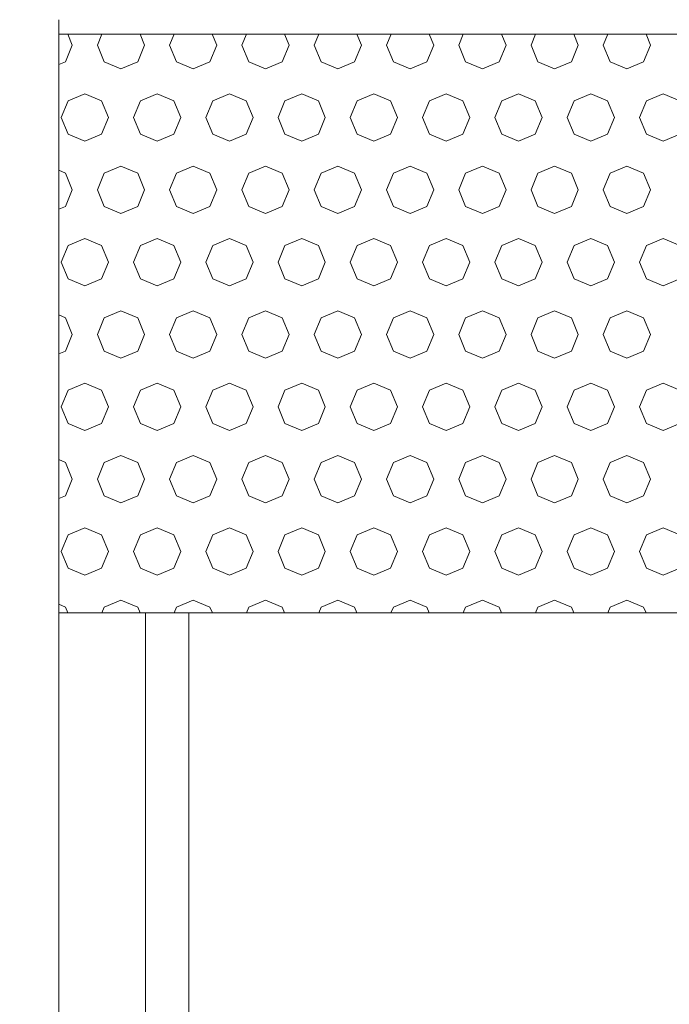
# Model space of a CAD drawing. Header units: millimetres. Extents: x 52659 to 1698020, y -10054 to 104697.
# Tile 152 of 256: x 197516 to 197965, y 6927 to 7608. Entities that reach past the tile are written whole.
import ezdxf

# ---------------------------------------------------------------- set-up
doc = ezdxf.new("R2010")
doc.units = ezdxf.units.MM
doc.header["$MEASUREMENT"] = 0
for name, color, linetype in [('02-04 BRISES SOLEIL FONCEES', 7, 'Continuous'), ('02-04 Mur.Construction', 7, 'Continuous'), ('05-02 Cotation 200ème 100ème.Cotations', 7, 'Continuous'), ('06-05 Etiquette.Texte', 7, 'Continuous'), ('Fenêtres ARCHICAD', 7, 'Continuous')]:
    doc.layers.add(name, color=color, linetype=linetype)
doc.styles.add('STYLE_GENERE_3', font='ARIALN.TTF')
doc.dimstyles.new('STYLE_GENERE__2', dxfattribs={"dimtxt": 200, "dimasz": 95, "dimexe": 0.18, "dimexo": 100, "dimgap": 0, "dimtad": 0, "dimlfac": 0.001, "dimzin": 0, "dimdsep": 46, "dimtxsty": 'STYLE_GENERE_3', "dimblk": 'ARROWHEAD_6', "dimblk1": 'ARROWHEAD_6', "dimblk2": 'ARROWHEAD_6', "dimcen": 0.09, "dimclrd": 7, "dimclre": 7, "dimclrt": 7, "dimazin": 0, "dimtfac": 1, "dimtdec": 4, "dimtmove": 0, "dimatfit": 3, "dimfxl": 1, "dimtolj": 1, "dimtzin": 0, "dimarcsym": 0})
doc.dimstyles.new('STYLE_GENERE__4', dxfattribs={"dimtxt": 0.18, "dimasz": 145.92, "dimexe": 0.18, "dimexo": 0.0625, "dimgap": 0, "dimtad": 0, "dimtih": 1, "dimtoh": 1, "dimdec": 4, "dimzin": 0, "dimdsep": 46, "dimcen": 0.09, "dimadec": 0, "dimazin": 0, "dimtfac": 1, "dimtdec": 4, "dimtmove": 0, "dimatfit": 3, "dimldrblk": 'ARROWHEAD_1', "dimfxl": 1, "dimtolj": 1, "dimtzin": 0, "dimarcsym": 0})

# ---------------------------------------------------------------- blocks, each defined once
blk = doc.blocks.new('Élément de coupe_105_1', base_point=(131932.67, 5158.07))
at = {"layer": '02-04 Mur.Construction', "color": 7, "linetype": 'Continuous', "lineweight": 9}
blk.add_line((197542.67, 6325.96), (197542.67, 7608.07), dxfattribs=at)
blk = doc.blocks.new('Élément de coupe_183_1', base_point=(131932.67, 5158.07))
at = {"layer": 'Fenêtres ARCHICAD', "color": 7, "linetype": 'Continuous', "lineweight": 5}
for p, q in [((197602.67, 7198.03), (197602.67, 6418.07)), ((197632.67, 6448.07), (197632.67, 7198.03))]:
    blk.add_line(p, q, dxfattribs=at)
blk = doc.blocks.new('*X336', base_point=(131932.67, 5158.07))
at = {"layer": '02-04 BRISES SOLEIL FONCEES', "color": 7, "linetype": 'Continuous', "lineweight": 5}
for p, q in [((197552.09, 7590.46), (197548.94, 7598.07)), ((197572.54, 7598.07), (197569.39, 7590.46)), ((197602.09, 7590.46), (197598.94, 7598.07)), ((197622.54, 7598.07), (197619.39, 7590.46)), ((197652.09, 7590.46), (197648.94, 7598.07)), ((197672.54, 7598.07), (197669.39, 7590.46)), ((197702.09, 7590.46), (197698.94, 7598.07)), ((197722.54, 7598.07), (197719.39, 7590.46)), ((197752.09, 7590.46), (197748.94, 7598.07)), ((197772.54, 7598.07), (197769.39, 7590.46)), ((197802.09, 7590.46), (197798.94, 7598.07)), ((197822.54, 7598.07), (197819.39, 7590.46)), ((197852.09, 7590.46), (197848.94, 7598.07)), ((197872.54, 7598.07), (197869.39, 7590.46)), ((197902.09, 7590.46), (197898.94, 7598.07)), ((197922.54, 7598.07), (197919.39, 7590.46)), ((197952.09, 7590.46), (197948.94, 7598.07)), ((197547.3, 7578.9), (197552.09, 7590.46)), ((197569.39, 7590.46), (197574.18, 7578.9)), ((197597.3, 7578.9), (197602.09, 7590.46)), ((197619.39, 7590.46), (197624.18, 7578.9)), ((197647.3, 7578.9), (197652.09, 7590.46)), ((197669.39, 7590.46), (197674.18, 7578.9)), ((197697.3, 7578.9), (197702.09, 7590.46)), ((197719.39, 7590.46), (197724.18, 7578.9)), ((197747.3, 7578.9), (197752.09, 7590.46)), ((197769.39, 7590.46), (197774.18, 7578.9)), ((197797.3, 7578.9), (197802.09, 7590.46)), ((197819.39, 7590.46), (197824.18, 7578.9)), ((197847.3, 7578.9), (197852.09, 7590.46)), ((197869.39, 7590.46), (197874.18, 7578.9)), ((197897.3, 7578.9), (197902.09, 7590.46)), ((197919.39, 7590.46), (197924.18, 7578.9)), ((197947.3, 7578.9), (197952.09, 7590.46)), ((197542.67, 7576.98), (197547.3, 7578.9)), ((197574.18, 7578.9), (197585.74, 7574.11)), ((197585.74, 7574.11), (197597.3, 7578.9)), ((197624.18, 7578.9), (197635.74, 7574.11)), ((197635.74, 7574.11), (197647.3, 7578.9)), ((197674.18, 7578.9), (197685.74, 7574.11)), ((197685.74, 7574.11), (197697.3, 7578.9)), ((197724.18, 7578.9), (197735.74, 7574.11)), ((197735.74, 7574.11), (197747.3, 7578.9)), ((197774.18, 7578.9), (197785.74, 7574.11)), ((197785.74, 7574.11), (197797.3, 7578.9)), ((197824.18, 7578.9), (197835.74, 7574.11)), ((197835.74, 7574.11), (197847.3, 7578.9)), ((197874.18, 7578.9), (197885.74, 7574.11)), ((197885.74, 7574.11), (197897.3, 7578.9)), ((197924.18, 7578.9), (197935.74, 7574.11)), ((197935.74, 7574.11), (197947.3, 7578.9)), ((197560.74, 7556.81), (197549.18, 7552.02)), ((197572.3, 7552.02), (197560.74, 7556.81)), ((197610.74, 7556.81), (197599.18, 7552.02)), ((197622.3, 7552.02), (197610.74, 7556.81)), ((197660.74, 7556.81), (197649.18, 7552.02)), ((197672.3, 7552.02), (197660.74, 7556.81)), ((197710.74, 7556.81), (197699.18, 7552.02)), ((197722.3, 7552.02), (197710.74, 7556.81)), ((197760.74, 7556.81), (197749.18, 7552.02)), ((197772.3, 7552.02), (197760.74, 7556.81)), ((197810.74, 7556.81), (197799.18, 7552.02)), ((197822.3, 7552.02), (197810.74, 7556.81)), ((197860.74, 7556.81), (197849.18, 7552.02)), ((197872.3, 7552.02), (197860.74, 7556.81)), ((197910.74, 7556.81), (197899.18, 7552.02)), ((197922.3, 7552.02), (197910.74, 7556.81)), ((197960.74, 7556.81), (197949.18, 7552.02)), ((197972.3, 7552.02), (197960.74, 7556.81)), ((197549.18, 7552.02), (197544.39, 7540.46)), ((197577.09, 7540.46), (197572.3, 7552.02)), ((197599.18, 7552.02), (197594.39, 7540.46)), ((197627.09, 7540.46), (197622.3, 7552.02)), ((197649.18, 7552.02), (197644.39, 7540.46)), ((197677.09, 7540.46), (197672.3, 7552.02)), ((197699.18, 7552.02), (197694.39, 7540.46)), ((197727.09, 7540.46), (197722.3, 7552.02)), ((197749.18, 7552.02), (197744.39, 7540.46)), ((197777.09, 7540.46), (197772.3, 7552.02)), ((197799.18, 7552.02), (197794.39, 7540.46)), ((197827.09, 7540.46), (197822.3, 7552.02)), ((197849.18, 7552.02), (197844.39, 7540.46)), ((197877.09, 7540.46), (197872.3, 7552.02)), ((197899.18, 7552.02), (197894.39, 7540.46)), ((197927.09, 7540.46), (197922.3, 7552.02)), ((197949.18, 7552.02), (197944.39, 7540.46)), ((197544.39, 7540.46), (197549.18, 7528.9)), ((197572.3, 7528.9), (197577.09, 7540.46)), ((197594.39, 7540.46), (197599.18, 7528.9)), ((197622.3, 7528.9), (197627.09, 7540.46)), ((197644.39, 7540.46), (197649.18, 7528.9)), ((197672.3, 7528.9), (197677.09, 7540.46)), ((197694.39, 7540.46), (197699.18, 7528.9)), ((197722.3, 7528.9), (197727.09, 7540.46)), ((197744.39, 7540.46), (197749.18, 7528.9)), ((197772.3, 7528.9), (197777.09, 7540.46)), ((197794.39, 7540.46), (197799.18, 7528.9)), ((197822.3, 7528.9), (197827.09, 7540.46)), ((197844.39, 7540.46), (197849.18, 7528.9)), ((197872.3, 7528.9), (197877.09, 7540.46)), ((197894.39, 7540.46), (197899.18, 7528.9)), ((197922.3, 7528.9), (197927.09, 7540.46)), ((197944.39, 7540.46), (197949.18, 7528.9)), ((197549.18, 7528.9), (197560.74, 7524.11)), ((197560.74, 7524.11), (197572.3, 7528.9)), ((197599.18, 7528.9), (197610.74, 7524.11)), ((197610.74, 7524.11), (197622.3, 7528.9)), ((197649.18, 7528.9), (197660.74, 7524.11)), ((197660.74, 7524.11), (197672.3, 7528.9)), ((197699.18, 7528.9), (197710.74, 7524.11)), ((197710.74, 7524.11), (197722.3, 7528.9)), ((197749.18, 7528.9), (197760.74, 7524.11)), ((197760.74, 7524.11), (197772.3, 7528.9)), ((197799.18, 7528.9), (197810.74, 7524.11)), ((197810.74, 7524.11), (197822.3, 7528.9)), ((197849.18, 7528.9), (197860.74, 7524.11)), ((197860.74, 7524.11), (197872.3, 7528.9)), ((197899.18, 7528.9), (197910.74, 7524.11)), ((197910.74, 7524.11), (197922.3, 7528.9)), ((197949.18, 7528.9), (197960.74, 7524.11)), ((197960.74, 7524.11), (197972.3, 7528.9)), ((197547.3, 7502.02), (197542.67, 7503.94)), ((197552.09, 7490.46), (197547.3, 7502.02)), ((197574.18, 7502.02), (197569.39, 7490.46)), ((197585.74, 7506.81), (197574.18, 7502.02)), ((197597.3, 7502.02), (197585.74, 7506.81)), ((197602.09, 7490.46), (197597.3, 7502.02)), ((197624.18, 7502.02), (197619.39, 7490.46)), ((197635.74, 7506.81), (197624.18, 7502.02)), ((197647.3, 7502.02), (197635.74, 7506.81)), ((197652.09, 7490.46), (197647.3, 7502.02)), ((197674.18, 7502.02), (197669.39, 7490.46)), ((197685.74, 7506.81), (197674.18, 7502.02)), ((197697.3, 7502.02), (197685.74, 7506.81)), ((197702.09, 7490.46), (197697.3, 7502.02)), ((197724.18, 7502.02), (197719.39, 7490.46)), ((197735.74, 7506.81), (197724.18, 7502.02)), ((197747.3, 7502.02), (197735.74, 7506.81)), ((197752.09, 7490.46), (197747.3, 7502.02)), ((197774.18, 7502.02), (197769.39, 7490.46)), ((197785.74, 7506.81), (197774.18, 7502.02)), ((197797.3, 7502.02), (197785.74, 7506.81)), ((197802.09, 7490.46), (197797.3, 7502.02)), ((197824.18, 7502.02), (197819.39, 7490.46)), ((197835.74, 7506.81), (197824.18, 7502.02)), ((197847.3, 7502.02), (197835.74, 7506.81)), ((197852.09, 7490.46), (197847.3, 7502.02)), ((197874.18, 7502.02), (197869.39, 7490.46)), ((197885.74, 7506.81), (197874.18, 7502.02)), ((197897.3, 7502.02), (197885.74, 7506.81)), ((197902.09, 7490.46), (197897.3, 7502.02)), ((197924.18, 7502.02), (197919.39, 7490.46)), ((197935.74, 7506.81), (197924.18, 7502.02)), ((197947.3, 7502.02), (197935.74, 7506.81)), ((197952.09, 7490.46), (197947.3, 7502.02)), ((197547.3, 7478.9), (197552.09, 7490.46)), ((197569.39, 7490.46), (197574.18, 7478.9)), ((197597.3, 7478.9), (197602.09, 7490.46)), ((197619.39, 7490.46), (197624.18, 7478.9)), ((197647.3, 7478.9), (197652.09, 7490.46)), ((197669.39, 7490.46), (197674.18, 7478.9)), ((197697.3, 7478.9), (197702.09, 7490.46)), ((197719.39, 7490.46), (197724.18, 7478.9)), ((197747.3, 7478.9), (197752.09, 7490.46)), ((197769.39, 7490.46), (197774.18, 7478.9)), ((197797.3, 7478.9), (197802.09, 7490.46)), ((197819.39, 7490.46), (197824.18, 7478.9)), ((197847.3, 7478.9), (197852.09, 7490.46)), ((197869.39, 7490.46), (197874.18, 7478.9)), ((197897.3, 7478.9), (197902.09, 7490.46)), ((197919.39, 7490.46), (197924.18, 7478.9)), ((197947.3, 7478.9), (197952.09, 7490.46)), ((197542.67, 7476.98), (197547.3, 7478.9)), ((197574.18, 7478.9), (197585.74, 7474.11)), ((197585.74, 7474.11), (197597.3, 7478.9)), ((197624.18, 7478.9), (197635.74, 7474.11)), ((197635.74, 7474.11), (197647.3, 7478.9)), ((197674.18, 7478.9), (197685.74, 7474.11)), ((197685.74, 7474.11), (197697.3, 7478.9)), ((197724.18, 7478.9), (197735.74, 7474.11)), ((197735.74, 7474.11), (197747.3, 7478.9)), ((197774.18, 7478.9), (197785.74, 7474.11)), ((197785.74, 7474.11), (197797.3, 7478.9)), ((197824.18, 7478.9), (197835.74, 7474.11)), ((197835.74, 7474.11), (197847.3, 7478.9)), ((197874.18, 7478.9), (197885.74, 7474.11)), ((197885.74, 7474.11), (197897.3, 7478.9)), ((197924.18, 7478.9), (197935.74, 7474.11)), ((197935.74, 7474.11), (197947.3, 7478.9)), ((197560.74, 7456.81), (197549.18, 7452.02)), ((197572.3, 7452.02), (197560.74, 7456.81)), ((197610.74, 7456.81), (197599.18, 7452.02)), ((197622.3, 7452.02), (197610.74, 7456.81)), ((197660.74, 7456.81), (197649.18, 7452.02)), ((197672.3, 7452.02), (197660.74, 7456.81)), ((197710.74, 7456.81), (197699.18, 7452.02)), ((197722.3, 7452.02), (197710.74, 7456.81)), ((197760.74, 7456.81), (197749.18, 7452.02)), ((197772.3, 7452.02), (197760.74, 7456.81)), ((197810.74, 7456.81), (197799.18, 7452.02)), ((197822.3, 7452.02), (197810.74, 7456.81)), ((197860.74, 7456.81), (197849.18, 7452.02)), ((197872.3, 7452.02), (197860.74, 7456.81)), ((197910.74, 7456.81), (197899.18, 7452.02)), ((197922.3, 7452.02), (197910.74, 7456.81)), ((197960.74, 7456.81), (197949.18, 7452.02)), ((197972.3, 7452.02), (197960.74, 7456.81)), ((197549.18, 7452.02), (197544.39, 7440.46)), ((197577.09, 7440.46), (197572.3, 7452.02)), ((197599.18, 7452.02), (197594.39, 7440.46)), ((197627.09, 7440.46), (197622.3, 7452.02)), ((197649.18, 7452.02), (197644.39, 7440.46)), ((197677.09, 7440.46), (197672.3, 7452.02)), ((197699.18, 7452.02), (197694.39, 7440.46)), ((197727.09, 7440.46), (197722.3, 7452.02)), ((197749.18, 7452.02), (197744.39, 7440.46)), ((197777.09, 7440.46), (197772.3, 7452.02)), ((197799.18, 7452.02), (197794.39, 7440.46)), ((197827.09, 7440.46), (197822.3, 7452.02)), ((197849.18, 7452.02), (197844.39, 7440.46)), ((197877.09, 7440.46), (197872.3, 7452.02)), ((197899.18, 7452.02), (197894.39, 7440.46)), ((197927.09, 7440.46), (197922.3, 7452.02)), ((197949.18, 7452.02), (197944.39, 7440.46)), ((197544.39, 7440.46), (197549.18, 7428.9)), ((197572.3, 7428.9), (197577.09, 7440.46)), ((197594.39, 7440.46), (197599.18, 7428.9)), ((197622.3, 7428.9), (197627.09, 7440.46)), ((197644.39, 7440.46), (197649.18, 7428.9)), ((197672.3, 7428.9), (197677.09, 7440.46)), ((197694.39, 7440.46), (197699.18, 7428.9)), ((197722.3, 7428.9), (197727.09, 7440.46)), ((197744.39, 7440.46), (197749.18, 7428.9)), ((197772.3, 7428.9), (197777.09, 7440.46)), ((197794.39, 7440.46), (197799.18, 7428.9)), ((197822.3, 7428.9), (197827.09, 7440.46)), ((197844.39, 7440.46), (197849.18, 7428.9)), ((197872.3, 7428.9), (197877.09, 7440.46)), ((197894.39, 7440.46), (197899.18, 7428.9)), ((197922.3, 7428.9), (197927.09, 7440.46)), ((197944.39, 7440.46), (197949.18, 7428.9)), ((197549.18, 7428.9), (197560.74, 7424.11)), ((197560.74, 7424.11), (197572.3, 7428.9)), ((197599.18, 7428.9), (197610.74, 7424.11)), ((197610.74, 7424.11), (197622.3, 7428.9)), ((197649.18, 7428.9), (197660.74, 7424.11)), ((197660.74, 7424.11), (197672.3, 7428.9)), ((197699.18, 7428.9), (197710.74, 7424.11)), ((197710.74, 7424.11), (197722.3, 7428.9)), ((197749.18, 7428.9), (197760.74, 7424.11)), ((197760.74, 7424.11), (197772.3, 7428.9)), ((197799.18, 7428.9), (197810.74, 7424.11)), ((197810.74, 7424.11), (197822.3, 7428.9)), ((197849.18, 7428.9), (197860.74, 7424.11)), ((197860.74, 7424.11), (197872.3, 7428.9)), ((197899.18, 7428.9), (197910.74, 7424.11)), ((197910.74, 7424.11), (197922.3, 7428.9)), ((197949.18, 7428.9), (197960.74, 7424.11)), ((197960.74, 7424.11), (197972.3, 7428.9)), ((197585.74, 7406.81), (197574.18, 7402.02)), ((197597.3, 7402.02), (197585.74, 7406.81)), ((197635.74, 7406.81), (197624.18, 7402.02)), ((197647.3, 7402.02), (197635.74, 7406.81)), ((197685.74, 7406.81), (197674.18, 7402.02)), ((197697.3, 7402.02), (197685.74, 7406.81)), ((197735.74, 7406.81), (197724.18, 7402.02)), ((197747.3, 7402.02), (197735.74, 7406.81)), ((197785.74, 7406.81), (197774.18, 7402.02)), ((197797.3, 7402.02), (197785.74, 7406.81)), ((197835.74, 7406.81), (197824.18, 7402.02)), ((197847.3, 7402.02), (197835.74, 7406.81)), ((197885.74, 7406.81), (197874.18, 7402.02)), ((197897.3, 7402.02), (197885.74, 7406.81)), ((197935.74, 7406.81), (197924.18, 7402.02)), ((197947.3, 7402.02), (197935.74, 7406.81)), ((197547.3, 7402.02), (197542.67, 7403.94)), ((197552.09, 7390.46), (197547.3, 7402.02)), ((197574.18, 7402.02), (197569.39, 7390.46)), ((197602.09, 7390.46), (197597.3, 7402.02)), ((197624.18, 7402.02), (197619.39, 7390.46)), ((197652.09, 7390.46), (197647.3, 7402.02)), ((197674.18, 7402.02), (197669.39, 7390.46)), ((197702.09, 7390.46), (197697.3, 7402.02)), ((197724.18, 7402.02), (197719.39, 7390.46)), ((197752.09, 7390.46), (197747.3, 7402.02)), ((197774.18, 7402.02), (197769.39, 7390.46)), ((197802.09, 7390.46), (197797.3, 7402.02)), ((197824.18, 7402.02), (197819.39, 7390.46)), ((197852.09, 7390.46), (197847.3, 7402.02)), ((197874.18, 7402.02), (197869.39, 7390.46)), ((197902.09, 7390.46), (197897.3, 7402.02)), ((197924.18, 7402.02), (197919.39, 7390.46)), ((197952.09, 7390.46), (197947.3, 7402.02)), ((197547.3, 7378.9), (197552.09, 7390.46)), ((197569.39, 7390.46), (197574.18, 7378.9)), ((197597.3, 7378.9), (197602.09, 7390.46)), ((197619.39, 7390.46), (197624.18, 7378.9)), ((197647.3, 7378.9), (197652.09, 7390.46)), ((197669.39, 7390.46), (197674.18, 7378.9)), ((197697.3, 7378.9), (197702.09, 7390.46)), ((197719.39, 7390.46), (197724.18, 7378.9)), ((197747.3, 7378.9), (197752.09, 7390.46)), ((197769.39, 7390.46), (197774.18, 7378.9)), ((197797.3, 7378.9), (197802.09, 7390.46)), ((197819.39, 7390.46), (197824.18, 7378.9)), ((197847.3, 7378.9), (197852.09, 7390.46)), ((197869.39, 7390.46), (197874.18, 7378.9)), ((197897.3, 7378.9), (197902.09, 7390.46)), ((197919.39, 7390.46), (197924.18, 7378.9)), ((197947.3, 7378.9), (197952.09, 7390.46)), ((197542.67, 7376.98), (197547.3, 7378.9)), ((197574.18, 7378.9), (197585.74, 7374.11)), ((197585.74, 7374.11), (197597.3, 7378.9)), ((197624.18, 7378.9), (197635.74, 7374.11)), ((197635.74, 7374.11), (197647.3, 7378.9)), ((197674.18, 7378.9), (197685.74, 7374.11)), ((197685.74, 7374.11), (197697.3, 7378.9)), ((197724.18, 7378.9), (197735.74, 7374.11)), ((197735.74, 7374.11), (197747.3, 7378.9)), ((197774.18, 7378.9), (197785.74, 7374.11)), ((197785.74, 7374.11), (197797.3, 7378.9)), ((197824.18, 7378.9), (197835.74, 7374.11)), ((197835.74, 7374.11), (197847.3, 7378.9)), ((197874.18, 7378.9), (197885.74, 7374.11)), ((197885.74, 7374.11), (197897.3, 7378.9)), ((197924.18, 7378.9), (197935.74, 7374.11)), ((197935.74, 7374.11), (197947.3, 7378.9)), ((197549.18, 7352.02), (197544.39, 7340.46)), ((197560.74, 7356.81), (197549.18, 7352.02)), ((197572.3, 7352.02), (197560.74, 7356.81)), ((197577.09, 7340.46), (197572.3, 7352.02)), ((197599.18, 7352.02), (197594.39, 7340.46)), ((197610.74, 7356.81), (197599.18, 7352.02)), ((197622.3, 7352.02), (197610.74, 7356.81)), ((197627.09, 7340.46), (197622.3, 7352.02)), ((197649.18, 7352.02), (197644.39, 7340.46)), ((197660.74, 7356.81), (197649.18, 7352.02)), ((197672.3, 7352.02), (197660.74, 7356.81)), ((197677.09, 7340.46), (197672.3, 7352.02)), ((197699.18, 7352.02), (197694.39, 7340.46)), ((197710.74, 7356.81), (197699.18, 7352.02)), ((197722.3, 7352.02), (197710.74, 7356.81)), ((197727.09, 7340.46), (197722.3, 7352.02)), ((197749.18, 7352.02), (197744.39, 7340.46)), ((197760.74, 7356.81), (197749.18, 7352.02)), ((197772.3, 7352.02), (197760.74, 7356.81)), ((197777.09, 7340.46), (197772.3, 7352.02)), ((197799.18, 7352.02), (197794.39, 7340.46)), ((197810.74, 7356.81), (197799.18, 7352.02)), ((197822.3, 7352.02), (197810.74, 7356.81)), ((197827.09, 7340.46), (197822.3, 7352.02)), ((197849.18, 7352.02), (197844.39, 7340.46)), ((197860.74, 7356.81), (197849.18, 7352.02)), ((197872.3, 7352.02), (197860.74, 7356.81)), ((197877.09, 7340.46), (197872.3, 7352.02)), ((197899.18, 7352.02), (197894.39, 7340.46)), ((197910.74, 7356.81), (197899.18, 7352.02)), ((197922.3, 7352.02), (197910.74, 7356.81)), ((197927.09, 7340.46), (197922.3, 7352.02)), ((197949.18, 7352.02), (197944.39, 7340.46)), ((197960.74, 7356.81), (197949.18, 7352.02)), ((197972.3, 7352.02), (197960.74, 7356.81)), ((197544.39, 7340.46), (197549.18, 7328.9)), ((197572.3, 7328.9), (197577.09, 7340.46)), ((197594.39, 7340.46), (197599.18, 7328.9)), ((197622.3, 7328.9), (197627.09, 7340.46)), ((197644.39, 7340.46), (197649.18, 7328.9)), ((197672.3, 7328.9), (197677.09, 7340.46)), ((197694.39, 7340.46), (197699.18, 7328.9)), ((197722.3, 7328.9), (197727.09, 7340.46)), ((197744.39, 7340.46), (197749.18, 7328.9)), ((197772.3, 7328.9), (197777.09, 7340.46)), ((197794.39, 7340.46), (197799.18, 7328.9)), ((197822.3, 7328.9), (197827.09, 7340.46)), ((197844.39, 7340.46), (197849.18, 7328.9)), ((197872.3, 7328.9), (197877.09, 7340.46)), ((197894.39, 7340.46), (197899.18, 7328.9)), ((197922.3, 7328.9), (197927.09, 7340.46)), ((197944.39, 7340.46), (197949.18, 7328.9)), ((197549.18, 7328.9), (197560.74, 7324.11)), ((197560.74, 7324.11), (197572.3, 7328.9)), ((197599.18, 7328.9), (197610.74, 7324.11)), ((197610.74, 7324.11), (197622.3, 7328.9)), ((197649.18, 7328.9), (197660.74, 7324.11)), ((197660.74, 7324.11), (197672.3, 7328.9)), ((197699.18, 7328.9), (197710.74, 7324.11)), ((197710.74, 7324.11), (197722.3, 7328.9)), ((197749.18, 7328.9), (197760.74, 7324.11)), ((197760.74, 7324.11), (197772.3, 7328.9)), ((197799.18, 7328.9), (197810.74, 7324.11)), ((197810.74, 7324.11), (197822.3, 7328.9)), ((197849.18, 7328.9), (197860.74, 7324.11)), ((197860.74, 7324.11), (197872.3, 7328.9)), ((197899.18, 7328.9), (197910.74, 7324.11)), ((197910.74, 7324.11), (197922.3, 7328.9)), ((197949.18, 7328.9), (197960.74, 7324.11)), ((197960.74, 7324.11), (197972.3, 7328.9)), ((197547.3, 7302.02), (197542.67, 7303.94)), ((197585.74, 7306.81), (197574.18, 7302.02)), ((197597.3, 7302.02), (197585.74, 7306.81)), ((197635.74, 7306.81), (197624.18, 7302.02)), ((197647.3, 7302.02), (197635.74, 7306.81)), ((197685.74, 7306.81), (197674.18, 7302.02)), ((197697.3, 7302.02), (197685.74, 7306.81)), ((197735.74, 7306.81), (197724.18, 7302.02)), ((197747.3, 7302.02), (197735.74, 7306.81)), ((197785.74, 7306.81), (197774.18, 7302.02)), ((197797.3, 7302.02), (197785.74, 7306.81)), ((197835.74, 7306.81), (197824.18, 7302.02)), ((197847.3, 7302.02), (197835.74, 7306.81)), ((197885.74, 7306.81), (197874.18, 7302.02)), ((197897.3, 7302.02), (197885.74, 7306.81)), ((197935.74, 7306.81), (197924.18, 7302.02)), ((197947.3, 7302.02), (197935.74, 7306.81)), ((197552.09, 7290.46), (197547.3, 7302.02)), ((197574.18, 7302.02), (197569.39, 7290.46)), ((197602.09, 7290.46), (197597.3, 7302.02)), ((197624.18, 7302.02), (197619.39, 7290.46)), ((197652.09, 7290.46), (197647.3, 7302.02)), ((197674.18, 7302.02), (197669.39, 7290.46)), ((197702.09, 7290.46), (197697.3, 7302.02)), ((197724.18, 7302.02), (197719.39, 7290.46)), ((197752.09, 7290.46), (197747.3, 7302.02)), ((197774.18, 7302.02), (197769.39, 7290.46)), ((197802.09, 7290.46), (197797.3, 7302.02)), ((197824.18, 7302.02), (197819.39, 7290.46)), ((197852.09, 7290.46), (197847.3, 7302.02)), ((197874.18, 7302.02), (197869.39, 7290.46)), ((197902.09, 7290.46), (197897.3, 7302.02)), ((197924.18, 7302.02), (197919.39, 7290.46)), ((197952.09, 7290.46), (197947.3, 7302.02)), ((197547.3, 7278.9), (197552.09, 7290.46)), ((197569.39, 7290.46), (197574.18, 7278.9)), ((197597.3, 7278.9), (197602.09, 7290.46)), ((197619.39, 7290.46), (197624.18, 7278.9)), ((197647.3, 7278.9), (197652.09, 7290.46)), ((197669.39, 7290.46), (197674.18, 7278.9)), ((197697.3, 7278.9), (197702.09, 7290.46)), ((197719.39, 7290.46), (197724.18, 7278.9)), ((197747.3, 7278.9), (197752.09, 7290.46)), ((197769.39, 7290.46), (197774.18, 7278.9)), ((197797.3, 7278.9), (197802.09, 7290.46)), ((197819.39, 7290.46), (197824.18, 7278.9)), ((197847.3, 7278.9), (197852.09, 7290.46)), ((197869.39, 7290.46), (197874.18, 7278.9)), ((197897.3, 7278.9), (197902.09, 7290.46)), ((197919.39, 7290.46), (197924.18, 7278.9)), ((197947.3, 7278.9), (197952.09, 7290.46)), ((197542.67, 7276.98), (197547.3, 7278.9)), ((197574.18, 7278.9), (197585.74, 7274.11)), ((197585.74, 7274.11), (197597.3, 7278.9)), ((197624.18, 7278.9), (197635.74, 7274.11)), ((197635.74, 7274.11), (197647.3, 7278.9)), ((197674.18, 7278.9), (197685.74, 7274.11)), ((197685.74, 7274.11), (197697.3, 7278.9)), ((197724.18, 7278.9), (197735.74, 7274.11)), ((197735.74, 7274.11), (197747.3, 7278.9)), ((197774.18, 7278.9), (197785.74, 7274.11)), ((197785.74, 7274.11), (197797.3, 7278.9)), ((197824.18, 7278.9), (197835.74, 7274.11)), ((197835.74, 7274.11), (197847.3, 7278.9)), ((197874.18, 7278.9), (197885.74, 7274.11)), ((197885.74, 7274.11), (197897.3, 7278.9)), ((197924.18, 7278.9), (197935.74, 7274.11)), ((197935.74, 7274.11), (197947.3, 7278.9)), ((197560.74, 7256.81), (197549.18, 7252.02)), ((197572.3, 7252.02), (197560.74, 7256.81)), ((197610.74, 7256.81), (197599.18, 7252.02)), ((197622.3, 7252.02), (197610.74, 7256.81)), ((197660.74, 7256.81), (197649.18, 7252.02)), ((197672.3, 7252.02), (197660.74, 7256.81)), ((197710.74, 7256.81), (197699.18, 7252.02)), ((197722.3, 7252.02), (197710.74, 7256.81)), ((197760.74, 7256.81), (197749.18, 7252.02)), ((197772.3, 7252.02), (197760.74, 7256.81)), ((197810.74, 7256.81), (197799.18, 7252.02)), ((197822.3, 7252.02), (197810.74, 7256.81)), ((197860.74, 7256.81), (197849.18, 7252.02)), ((197872.3, 7252.02), (197860.74, 7256.81)), ((197910.74, 7256.81), (197899.18, 7252.02)), ((197922.3, 7252.02), (197910.74, 7256.81)), ((197960.74, 7256.81), (197949.18, 7252.02)), ((197972.3, 7252.02), (197960.74, 7256.81)), ((197549.18, 7252.02), (197544.39, 7240.46)), ((197577.09, 7240.46), (197572.3, 7252.02)), ((197599.18, 7252.02), (197594.39, 7240.46)), ((197627.09, 7240.46), (197622.3, 7252.02)), ((197649.18, 7252.02), (197644.39, 7240.46)), ((197677.09, 7240.46), (197672.3, 7252.02)), ((197699.18, 7252.02), (197694.39, 7240.46)), ((197727.09, 7240.46), (197722.3, 7252.02)), ((197749.18, 7252.02), (197744.39, 7240.46)), ((197777.09, 7240.46), (197772.3, 7252.02)), ((197799.18, 7252.02), (197794.39, 7240.46)), ((197827.09, 7240.46), (197822.3, 7252.02)), ((197849.18, 7252.02), (197844.39, 7240.46)), ((197877.09, 7240.46), (197872.3, 7252.02)), ((197899.18, 7252.02), (197894.39, 7240.46)), ((197927.09, 7240.46), (197922.3, 7252.02)), ((197949.18, 7252.02), (197944.39, 7240.46)), ((197544.39, 7240.46), (197549.18, 7228.9)), ((197572.3, 7228.9), (197577.09, 7240.46)), ((197594.39, 7240.46), (197599.18, 7228.9)), ((197622.3, 7228.9), (197627.09, 7240.46)), ((197644.39, 7240.46), (197649.18, 7228.9)), ((197672.3, 7228.9), (197677.09, 7240.46)), ((197694.39, 7240.46), (197699.18, 7228.9)), ((197722.3, 7228.9), (197727.09, 7240.46)), ((197744.39, 7240.46), (197749.18, 7228.9)), ((197772.3, 7228.9), (197777.09, 7240.46)), ((197794.39, 7240.46), (197799.18, 7228.9)), ((197822.3, 7228.9), (197827.09, 7240.46)), ((197844.39, 7240.46), (197849.18, 7228.9)), ((197872.3, 7228.9), (197877.09, 7240.46)), ((197894.39, 7240.46), (197899.18, 7228.9)), ((197922.3, 7228.9), (197927.09, 7240.46)), ((197944.39, 7240.46), (197949.18, 7228.9)), ((197549.18, 7228.9), (197560.74, 7224.11)), ((197560.74, 7224.11), (197572.3, 7228.9)), ((197599.18, 7228.9), (197610.74, 7224.11)), ((197610.74, 7224.11), (197622.3, 7228.9)), ((197649.18, 7228.9), (197660.74, 7224.11)), ((197660.74, 7224.11), (197672.3, 7228.9)), ((197699.18, 7228.9), (197710.74, 7224.11)), ((197710.74, 7224.11), (197722.3, 7228.9)), ((197749.18, 7228.9), (197760.74, 7224.11)), ((197760.74, 7224.11), (197772.3, 7228.9)), ((197799.18, 7228.9), (197810.74, 7224.11)), ((197810.74, 7224.11), (197822.3, 7228.9)), ((197849.18, 7228.9), (197860.74, 7224.11)), ((197860.74, 7224.11), (197872.3, 7228.9)), ((197899.18, 7228.9), (197910.74, 7224.11)), ((197910.74, 7224.11), (197922.3, 7228.9)), ((197949.18, 7228.9), (197960.74, 7224.11)), ((197960.74, 7224.11), (197972.3, 7228.9)), ((197547.3, 7202.02), (197542.67, 7203.94)), ((197548.96, 7198.03), (197547.3, 7202.02)), ((197574.18, 7202.02), (197572.52, 7198.03)), ((197585.74, 7206.81), (197574.18, 7202.02)), ((197597.3, 7202.02), (197585.74, 7206.81)), ((197598.96, 7198.03), (197597.3, 7202.02)), ((197624.18, 7202.02), (197622.52, 7198.03)), ((197635.74, 7206.81), (197624.18, 7202.02)), ((197647.3, 7202.02), (197635.74, 7206.81)), ((197648.96, 7198.03), (197647.3, 7202.02)), ((197674.18, 7202.02), (197672.52, 7198.03)), ((197685.74, 7206.81), (197674.18, 7202.02)), ((197697.3, 7202.02), (197685.74, 7206.81)), ((197698.96, 7198.03), (197697.3, 7202.02)), ((197724.18, 7202.02), (197722.52, 7198.03)), ((197735.74, 7206.81), (197724.18, 7202.02)), ((197747.3, 7202.02), (197735.74, 7206.81)), ((197748.96, 7198.03), (197747.3, 7202.02)), ((197774.18, 7202.02), (197772.52, 7198.03)), ((197785.74, 7206.81), (197774.18, 7202.02)), ((197797.3, 7202.02), (197785.74, 7206.81)), ((197798.96, 7198.03), (197797.3, 7202.02)), ((197824.18, 7202.02), (197822.52, 7198.03)), ((197835.74, 7206.81), (197824.18, 7202.02)), ((197847.3, 7202.02), (197835.74, 7206.81)), ((197848.96, 7198.03), (197847.3, 7202.02)), ((197874.18, 7202.02), (197872.52, 7198.03)), ((197885.74, 7206.81), (197874.18, 7202.02)), ((197897.3, 7202.02), (197885.74, 7206.81)), ((197898.96, 7198.03), (197897.3, 7202.02)), ((197924.18, 7202.02), (197922.52, 7198.03)), ((197935.74, 7206.81), (197924.18, 7202.02)), ((197947.3, 7202.02), (197935.74, 7206.81)), ((197948.96, 7198.03), (197947.3, 7202.02))]:
    blk.add_line(p, q, dxfattribs=at)
blk = doc.blocks.new('Élément de coupe_317_1', base_point=(131932.67, 5158.07))
at = {"layer": '02-04 BRISES SOLEIL FONCEES', "color": 7, "linetype": 'Continuous', "lineweight": 9}
for p, q in [((199298.76, 7598.07), (197542.67, 7598.07)), ((197542.67, 7198.03), (199298.76, 7198.03))]:
    blk.add_line(p, q, dxfattribs=at)
at = {"layer": '02-04 BRISES SOLEIL FONCEES', "lineweight": 0}
blk.add_blockref('*X336', (131932.67, 5158.07), dxfattribs=at)
blk = doc.blocks.new('*D740', base_point=(131932.67, 5158.07))
at = {"layer": '05-02 Cotation 200ème 100ème.Cotations', "color": 7, "linetype": 'Continuous', "lineweight": 25, "transparency": 16777216}
for p, q in [((165280.71, 7648.07), (165380.71, 7548.07)), ((165280.71, 6358.06), (165380.71, 6258.06))]:
    blk.add_line(p, q, dxfattribs=at)
at = {"layer": '05-02 Cotation 200ème 100ème.Cotations', "color": 7, "linetype": 'Continuous', "lineweight": 13, "transparency": 16777216}
for p, q in [((165424.46, 7598.07), (165236.96, 7598.07)), ((165330.71, 7201.94), (165330.71, 7598.07)), ((165330.71, 6308.06), (165330.71, 6704.19)), ((165424.46, 6308.06), (165236.96, 6308.06))]:
    blk.add_line(p, q, dxfattribs=at)
at = {"layer": '05-02 Cotation 200ème 100ème.Cotations', "color": 7, "lineweight": 9, "transparency": 16777216, "insert": (165430.71, 6729.07), "char_height": 200, "attachment_point": 7, "rotation": 90, "style": 'STYLE_GENERE_3'}
blk.add_mtext('\\A1;1,29', dxfattribs=at)
blk = doc.blocks.new('ARROWHEAD_6')
at = {"color": 0, "linetype": 'Continuous', "lineweight": 0}
for p, q in [((-0.5, -0.5), (0.5, 0.5)), ((0, 0), (-1, 0))]:
    blk.add_line(p, q, dxfattribs=at)
blk = doc.blocks.new('*D741', base_point=(131932.67, 5158.07))
at = {"layer": '05-02 Cotation 200ème 100ème.Cotations', "color": 7, "linetype": 'Continuous', "lineweight": 25, "transparency": 16777216}
for p, q in [((165280.71, 9772.86), (165380.71, 9672.86)), ((165280.71, 7648.07), (165380.71, 7548.07))]:
    blk.add_line(p, q, dxfattribs=at)
at = {"layer": '05-02 Cotation 200ème 100ème.Cotations', "color": 7, "linetype": 'Continuous', "lineweight": 13, "transparency": 16777216}
for p, q in [((165424.46, 9722.86), (165236.96, 9722.86)), ((165330.71, 8909.34), (165330.71, 9722.86)), ((165330.71, 7598.07), (165330.71, 8411.59)), ((165424.46, 7598.07), (165236.96, 7598.07))]:
    blk.add_line(p, q, dxfattribs=at)
at = {"layer": '05-02 Cotation 200ème 100ème.Cotations', "color": 7, "lineweight": 9, "transparency": 16777216, "insert": (165430.71, 8436.47), "char_height": 200, "attachment_point": 7, "rotation": 90, "style": 'STYLE_GENERE_3'}
blk.add_mtext('\\A1;2,12', dxfattribs=at)
blk = doc.blocks.new('*D755', base_point=(131932.67, 5158.07))
at = {"layer": '05-02 Cotation 200ème 100ème.Cotations', "color": 7, "linetype": 'Continuous', "lineweight": 25, "transparency": 16777216}
for p, q in [((172202.47, 7658.07), (172302.47, 7558.07)), ((172202.47, 5208.07), (172302.47, 5108.07))]:
    blk.add_line(p, q, dxfattribs=at)
at = {"layer": '05-02 Cotation 200ème 100ème.Cotations', "color": 7, "linetype": 'Continuous', "lineweight": 13, "transparency": 16777216}
for p, q in [((172346.22, 7608.07), (172158.72, 7608.07)), ((172252.47, 6631.95), (172252.47, 7608.07)), ((172252.47, 5158.07), (172252.47, 6134.2)), ((172346.22, 5158.07), (172158.72, 5158.07)), ((172252.47, 5083.07), (172252.47, 5158.07))]:
    blk.add_line(p, q, dxfattribs=at)
at = {"layer": '05-02 Cotation 200ème 100ème.Cotations', "color": 7, "lineweight": 9, "transparency": 16777216, "insert": (172352.47, 6159.07), "char_height": 200, "attachment_point": 7, "rotation": 90, "style": 'STYLE_GENERE_3'}
blk.add_mtext('\\A1;2,45', dxfattribs=at)
blk = doc.blocks.new('*D760', base_point=(131932.67, 5158.07))
at = {"layer": '05-02 Cotation 200ème 100ème.Cotations', "color": 7, "linetype": 'Continuous', "lineweight": 25, "transparency": 16777216}
for p, q in [((135853.9, 8708.07), (135953.9, 8608.07)), ((135853.9, 6358.06), (135953.9, 6258.06))]:
    blk.add_line(p, q, dxfattribs=at)
at = {"layer": '05-02 Cotation 200ème 100ème.Cotations', "color": 7, "linetype": 'Continuous', "lineweight": 13, "transparency": 16777216}
for p, q in [((135997.65, 8658.07), (135810.15, 8658.07)), ((135903.9, 7731.94), (135903.9, 8658.07)), ((135903.9, 6308.06), (135903.9, 7234.19)), ((135997.65, 6308.06), (135810.15, 6308.06))]:
    blk.add_line(p, q, dxfattribs=at)
at = {"layer": '05-02 Cotation 200ème 100ème.Cotations', "color": 7, "lineweight": 9, "transparency": 16777216, "insert": (136003.9, 7259.07), "char_height": 200, "attachment_point": 7, "rotation": 90, "style": 'STYLE_GENERE_3'}
blk.add_mtext('\\A1;2,35', dxfattribs=at)
blk = doc.blocks.new('ARROWHEAD_1')
at = {"color": 0, "linetype": 'Continuous', "lineweight": 0}
blk.add_line((0, 0), (-1, 0), dxfattribs=at)
blk.add_circle((0, 0), 0.25, dxfattribs=at)

msp = doc.modelspace()

# ---------------------------------------------------------------- block references
at = {"layer": '02-04 BRISES SOLEIL FONCEES', "lineweight": 0}
msp.add_blockref('Élément de coupe_317_1', (131932.668, 5158.072), dxfattribs=at)
at = {"layer": '02-04 Mur.Construction', "lineweight": 0}
msp.add_blockref('Élément de coupe_105_1', (131932.668, 5158.072), dxfattribs=at)
at = {"layer": 'Fenêtres ARCHICAD', "lineweight": 0}
msp.add_blockref('Élément de coupe_183_1', (131932.668, 5158.072), dxfattribs=at)

# ---------------------------------------------------------------- dimensions: what is measured, and where the dimension line sits
at = {"layer": '05-02 Cotation 200ème 100ème.Cotations', "color": 7, "linetype": 'Continuous', "lineweight": 13}
for base, p1, p2, picture, middle in [((165330.708, 9722.862), (220602.668, 7598.072), (221690.249, 9722.862), '*D741', (165330.708, 8696.231)), ((135903.901, 8658.072), (220602.668, 6308.064), (136794.464, 8658.072), '*D760', (135903.901, 7518.832)), ((172252.472, 7608.072), (234695.317, 5158.072), (187924.443, 7608.072), '*D755', (172252.472, 6418.836)), ((165330.708, 7598.072), (220602.668, 6308.064), (220602.668, 7598.072), '*D740', (165330.708, 6988.832))]:
    dim = msp.add_linear_dim(base=base, p1=p1, p2=p2, angle=90, dimstyle='STYLE_GENERE__2', dxfattribs=at)
    dim.commit()
    dim.dimension.update_dxf_attribs({"geometry": picture, "text_midpoint": middle, "dimtype": 160, "text_rotation": 90})

# ---------------------------------------------------------------- leaders
at = {"layer": '06-05 Etiquette.Texte', "color": 7, "linetype": 'Continuous', "lineweight": 9, "annotation_type": 0, "has_hookline": 1, "hookline_direction": 0, "text_width": 8116.667}
msp.add_leader([(192237.471, 7397.482), (192091.551, 4888.627), (192237.471, 4888.627)], dimstyle='STYLE_GENERE__4', dxfattribs=at)

doc.saveas('drawing.dxf')
